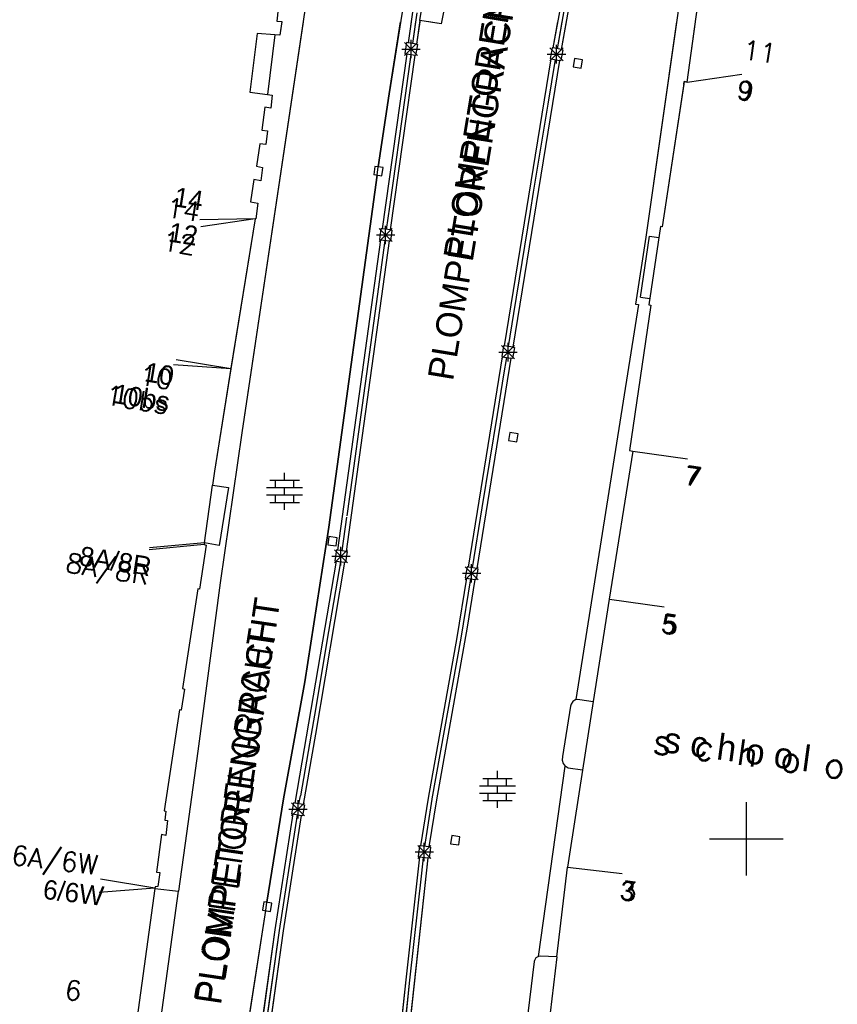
# Model space of a CAD drawing. Header units: millimetres. Extents: x 135944 to 142000, y 454200 to 456692.
# Tile 127 of 185: x 136911 to 136955, y 456391 to 456444. Entities that reach past the tile are written whole.
import ezdxf
from ezdxf.enums import TextEntityAlignment as Align

# ---------------------------------------------------------------- set-up
doc = ezdxf.new("R2010")
doc.units = ezdxf.units.MM
for name, color, linetype in [('TotaalGBKN2013_Bistad', 251, 'Continuous'), ('TotaalGBKN2013X$0$GBKN binnenstad 2009$0$OBJECTEN_', 251, 'Continuous'), ('TotaalGBKN2013X$0$GBKN binnenstad 2009$0$OBJECTEN__', 251, 'Continuous')]:
    doc.layers.add(name, color=color, linetype=linetype)
doc.styles.add('TotaalGBKN2013X$0$GBKN binnenstad 2009$0$Standard', font='txt')
doc.styles.add('TotaalGBKN2013X$0$GBKN binnenstad 2009$0$TXT', font='txt.shx')

# ---------------------------------------------------------------- blocks, each defined once
blk = doc.blocks.new('TotaalGBKN2013X$0$GBKN binnenstad 2009$0$W')
at = {"layer": 'TotaalGBKN2013X$0$GBKN binnenstad 2009$0$OBJECTEN__', "linetype": 'Continuous', "lineweight": 0}
blk.add_lwpolyline([(-0.225, 0.225), (-0.225, -0.225), (0.225, -0.225), (0.225, 0.225), (-0.225, 0.225)], dxfattribs=at)
blk = doc.blocks.new('TotaalGBKN2013X$0$GBKN binnenstad 2009$0$DEC100')
at = {"layer": 'TotaalGBKN2013X$0$GBKN binnenstad 2009$0$OBJECTEN_', "linetype": 'Continuous', "lineweight": 0}
for p, q in [((-0.5, 0), (0.5, 0)), ((-0.354, -0.354), (0.354, 0.354)), ((0.354, -0.354), (-0.354, 0.354)), ((0, -0.5), (0, 0.5))]:
    blk.add_line(p, q, dxfattribs=at)

msp = doc.modelspace()

# ---------------------------------------------------------------- linework, layer by layer
at = {"layer": 'TotaalGBKN2013_Bistad'}
for p, q in [((136939.51, 456442.96), (136941.799, 456455.792)), ((136939.51, 456442.96), (136941.799, 456455.792)), ((136939.963, 456442.878), (136942.253, 456455.711)), ((136939.963, 456442.878), (136942.253, 456455.711)), ((136939.736, 456442.919), (136941.382, 456452.124)), ((136939.736, 456442.919), (136941.382, 456452.124)), ((136934.538, 456449.842), (136933.419, 456444.272)), ((136934.538, 456449.842), (136933.419, 456444.272)), ((136946.784, 456441.103), (136947.912, 456449.483)), ((136946.784, 456441.103), (136947.912, 456449.483)), ((136931.767, 456447.863), (136930.599, 456440.465)), ((136931.767, 456447.863), (136930.599, 456440.465)), ((136932.268, 456444.451), (136932.731, 456447.502)), ((136932.268, 456444.451), (136932.731, 456447.502)), ((136926.082, 456445.373), (136922.606, 456422.062)), ((136926.082, 456445.373), (136922.606, 456422.062)), ((136924.634, 456445.611), (136924.492, 456444.411)), ((136924.634, 456445.611), (136924.492, 456444.411)), ((136946.363, 456445.478), (136944.527, 456432.68)), ((136946.363, 456445.478), (136944.527, 456432.68)), ((136931.868, 456444.908), (136931.634, 456443.238)), ((136931.868, 456444.908), (136931.634, 456443.238)), ((136932.096, 456444.875), (136931.861, 456443.199)), ((136932.096, 456444.875), (136931.861, 456443.199)), ((136924.492, 456444.411), (136924.771, 456444.396)), ((136924.492, 456444.411), (136924.771, 456444.396)), ((136924.771, 456444.396), (136924.665, 456443.652)), ((136924.771, 456444.396), (136924.665, 456443.652)), ((136931.793, 456444.376), (136931.634, 456443.238)), ((136932.026, 456444.376), (136931.861, 456443.199)), ((136932.268, 456444.451), (136932.086, 456443.159)), ((136932.268, 456444.451), (136932.086, 456443.159)), ((136932.257, 456444.376), (136932.086, 456443.159)), ((136933.419, 456444.272), (136932.268, 456444.451)), ((136933.419, 456444.272), (136932.268, 456444.451)), ((136939.51, 456442.96), (136939.763, 456444.376)), ((136939.736, 456442.919), (136939.997, 456444.376)), ((136939.963, 456442.878), (136940.23, 456444.376)), ((136923.432, 456443.741), (136923.039, 456440.569)), ((136923.432, 456443.741), (136923.039, 456440.569)), ((136924.389, 456443.672), (136923.432, 456443.741)), ((136924.389, 456443.672), (136923.432, 456443.741)), ((136924.389, 456443.672), (136923.99, 456440.436)), ((136924.389, 456443.672), (136923.99, 456440.436)), ((136924.389, 456443.672), (136923.99, 456440.436)), ((136924.665, 456443.652), (136924.389, 456443.672)), ((136924.665, 456443.652), (136924.389, 456443.672)), ((136931.433, 456442.551), (136932.141, 456443.259)), ((136932.141, 456442.551), (136931.433, 456443.259)), ((136931.433, 456442.551), (136932.141, 456443.259)), ((136932.141, 456442.551), (136931.433, 456443.259)), ((136931.544, 456443.254), (136931.442, 456442.663)), ((136931.544, 456443.254), (136931.442, 456442.663)), ((136931.634, 456443.238), (136931.544, 456443.254)), ((136931.634, 456443.238), (136931.544, 456443.254)), ((136932.086, 456443.159), (136931.634, 456443.238)), ((136932.086, 456443.159), (136931.634, 456443.238)), ((136932.086, 456443.159), (136931.634, 456443.238)), ((136931.787, 456442.405), (136931.787, 456443.405)), ((136931.787, 456442.405), (136931.787, 456443.405)), ((136932.135, 456443.151), (136932.032, 456442.559)), ((136932.135, 456443.151), (136932.032, 456442.559)), ((136932.086, 456443.159), (136932.135, 456443.151)), ((136932.086, 456443.159), (136932.135, 456443.151)), ((136939.683, 456442.123), (136939.683, 456443.123)), ((136939.683, 456442.123), (136939.683, 456443.123)), ((136931.551, 456442.644), (136930.218, 456433.134)), ((136931.551, 456442.644), (136930.218, 456433.134)), ((136931.551, 456442.644), (136930.218, 456433.134)), ((136930.67, 456433.076), (136932.004, 456442.564)), ((136930.67, 456433.076), (136932.004, 456442.564)), ((136930.67, 456433.076), (136932.004, 456442.564)), ((136931.287, 456442.905), (136932.287, 456442.905)), ((136931.287, 456442.905), (136932.287, 456442.905)), ((136931.442, 456442.663), (136931.551, 456442.644)), ((136931.442, 456442.663), (136931.551, 456442.644)), ((136931.778, 456442.604), (136931.466, 456440.388)), ((136931.778, 456442.604), (136931.466, 456440.388)), ((136931.778, 456442.604), (136931.466, 456440.388)), ((136931.551, 456442.644), (136932.004, 456442.564)), ((136931.551, 456442.644), (136932.004, 456442.564)), ((136931.551, 456442.644), (136932.004, 456442.564)), ((136932.032, 456442.559), (136932.004, 456442.564)), ((136932.032, 456442.559), (136932.004, 456442.564)), ((136939.183, 456442.623), (136940.183, 456442.623)), ((136939.183, 456442.623), (136940.183, 456442.623)), ((136939.329, 456442.269), (136940.037, 456442.977)), ((136940.037, 456442.269), (136939.329, 456442.977)), ((136939.329, 456442.269), (136940.037, 456442.977)), ((136940.037, 456442.269), (136939.329, 456442.977)), ((136939.442, 456442.972), (136939.337, 456442.382)), ((136939.442, 456442.972), (136939.337, 456442.382)), ((136939.51, 456442.96), (136939.442, 456442.972)), ((136939.51, 456442.96), (136939.442, 456442.972)), ((136939.963, 456442.878), (136939.51, 456442.96)), ((136939.963, 456442.878), (136939.51, 456442.96)), ((136939.963, 456442.878), (136939.51, 456442.96)), ((136940.032, 456442.866), (136939.926, 456442.275)), ((136940.032, 456442.866), (136939.926, 456442.275)), ((136939.963, 456442.878), (136940.032, 456442.866)), ((136939.963, 456442.878), (136940.032, 456442.866)), ((136936.854, 456426.777), (136939.401, 456442.37)), ((136936.854, 456426.777), (136939.401, 456442.37)), ((136936.854, 456426.777), (136939.401, 456442.37)), ((136939.852, 456442.288), (136937.308, 456426.7)), ((136939.852, 456442.288), (136937.308, 456426.7)), ((136939.852, 456442.288), (136937.308, 456426.7)), ((136939.228, 456439.903), (136939.627, 456442.329)), ((136939.228, 456439.903), (136939.627, 456442.329)), ((136939.228, 456439.903), (136939.627, 456442.329)), ((136939.337, 456442.382), (136939.401, 456442.37)), ((136939.337, 456442.382), (136939.401, 456442.37)), ((136939.401, 456442.37), (136939.852, 456442.288)), ((136939.401, 456442.37), (136939.852, 456442.288)), ((136939.401, 456442.37), (136939.852, 456442.288)), ((136939.926, 456442.275), (136939.852, 456442.288)), ((136939.926, 456442.275), (136939.852, 456442.288)), ((136940.657, 456442.388), (136940.585, 456441.944)), ((136940.657, 456442.388), (136940.585, 456441.944)), ((136941.101, 456442.316), (136940.657, 456442.388)), ((136941.101, 456442.316), (136940.657, 456442.388)), ((136941.029, 456441.872), (136941.101, 456442.316)), ((136941.029, 456441.872), (136941.101, 456442.316)), ((136940.585, 456441.944), (136941.029, 456441.872)), ((136940.585, 456441.944), (136941.029, 456441.872)), ((136946.784, 456441.103), (136949.752, 456441.543)), ((136946.784, 456441.103), (136949.752, 456441.543)), ((136946.784, 456441.103), (136949.752, 456441.543)), ((136946.613, 456441.132), (136945.427, 456433.241)), ((136946.613, 456441.132), (136945.427, 456433.241)), ((136946.784, 456441.103), (136946.613, 456441.132)), ((136946.784, 456441.103), (136946.613, 456441.132)), ((136923.039, 456440.569), (136923.99, 456440.436)), ((136923.039, 456440.569), (136923.99, 456440.436)), ((136923.99, 456440.436), (136924.254, 456440.399)), ((136923.99, 456440.436), (136924.254, 456440.399)), ((136924.254, 456440.399), (136924.165, 456439.696)), ((136924.254, 456440.399), (136924.165, 456439.696)), ((136930.599, 456440.465), (136930.009, 456436.498)), ((136930.599, 456440.465), (136930.009, 456436.498)), ((136931.466, 456440.388), (136930.617, 456434.339)), ((136931.466, 456440.388), (136930.617, 456434.339)), ((136931.466, 456440.388), (136930.617, 456434.339)), ((136938.443, 456435.131), (136939.228, 456439.903)), ((136938.443, 456435.131), (136939.228, 456439.903)), ((136923.849, 456439.745), (136923.678, 456438.499)), ((136923.849, 456439.745), (136923.678, 456438.499)), ((136924.165, 456439.696), (136923.849, 456439.745)), ((136924.165, 456439.696), (136923.849, 456439.745)), ((136923.678, 456438.499), (136923.994, 456438.466)), ((136923.678, 456438.499), (136923.994, 456438.466)), ((136923.994, 456438.466), (136923.894, 456437.714)), ((136923.994, 456438.466), (136923.894, 456437.714)), ((136923.57, 456437.752), (136923.388, 456436.532)), ((136923.57, 456437.752), (136923.388, 456436.532)), ((136923.894, 456437.714), (136923.57, 456437.752)), ((136923.894, 456437.714), (136923.57, 456437.752)), ((136923.388, 456436.532), (136923.719, 456436.473)), ((136923.388, 456436.532), (136923.719, 456436.473)), ((136923.719, 456436.473), (136923.626, 456435.74)), ((136923.719, 456436.473), (136923.626, 456435.74)), ((136929.821, 456436.525), (136929.759, 456436.079)), ((136929.821, 456436.525), (136929.759, 456436.079)), ((136930.267, 456436.463), (136929.821, 456436.525)), ((136930.267, 456436.463), (136929.821, 456436.525)), ((136930.205, 456436.017), (136930.267, 456436.463)), ((136930.205, 456436.017), (136930.267, 456436.463)), ((136923.251, 456435.822), (136923.072, 456434.602)), ((136923.251, 456435.822), (136923.072, 456434.602)), ((136923.626, 456435.74), (136923.251, 456435.822)), ((136923.626, 456435.74), (136923.251, 456435.822)), ((136929.944, 456436.052), (136927.317, 456416.935)), ((136929.944, 456436.052), (136927.317, 456416.935)), ((136929.759, 456436.079), (136930.205, 456436.017)), ((136929.759, 456436.079), (136930.205, 456436.017)), ((136938.273, 456434.083), (136938.443, 456435.131)), ((136938.273, 456434.083), (136938.443, 456435.131)), ((136923.072, 456434.602), (136923.47, 456434.535)), ((136923.072, 456434.602), (136923.47, 456434.535)), ((136923.47, 456434.535), (136923.358, 456433.678)), ((136923.47, 456434.535), (136923.358, 456433.678)), ((136930.617, 456434.339), (136930.444, 456433.105)), ((136930.617, 456434.339), (136930.444, 456433.105)), ((136930.617, 456434.339), (136930.444, 456433.105)), ((136937.375, 456428.546), (136938.273, 456434.083)), ((136937.375, 456428.546), (136938.273, 456434.083)), ((136937.375, 456428.546), (136938.273, 456434.083)), ((136923.316, 456433.682), (136920.317, 456433.628)), ((136923.316, 456433.682), (136920.317, 456433.628)), ((136923.316, 456433.682), (136920.364, 456433.245)), ((136923.316, 456433.682), (136921.998, 456425.538)), ((136923.316, 456433.682), (136921.998, 456425.538)), ((136923.316, 456433.682), (136922.004, 456425.573)), ((136923.358, 456433.678), (136923.316, 456433.682)), ((136923.358, 456433.678), (136923.316, 456433.682)), ((136930.053, 456432.451), (136930.761, 456433.159)), ((136930.761, 456432.451), (136930.053, 456433.159)), ((136930.053, 456432.451), (136930.761, 456433.159)), ((136930.761, 456432.451), (136930.053, 456433.159)), ((136930.149, 456433.143), (136930.073, 456432.548)), ((136930.149, 456433.143), (136930.073, 456432.548)), ((136930.218, 456433.134), (136930.149, 456433.143)), ((136930.218, 456433.134), (136930.149, 456433.143)), ((136930.67, 456433.076), (136930.218, 456433.134)), ((136930.67, 456433.076), (136930.218, 456433.134)), ((136930.67, 456433.076), (136930.218, 456433.134)), ((136930.407, 456432.305), (136930.407, 456433.305)), ((136930.407, 456432.305), (136930.407, 456433.305)), ((136930.744, 456433.066), (136930.667, 456432.47)), ((136930.744, 456433.066), (136930.667, 456432.47)), ((136930.67, 456433.076), (136930.744, 456433.066)), ((136930.67, 456433.076), (136930.744, 456433.066)), ((136945.322, 456433.272), (136944.692, 456429.003)), ((136945.322, 456433.272), (136944.692, 456429.003)), ((136945.427, 456433.241), (136945.322, 456433.272)), ((136945.427, 456433.241), (136945.322, 456433.272)), ((136927.804, 456415.685), (136930.137, 456432.54)), ((136927.804, 456415.685), (136930.137, 456432.54)), ((136927.804, 456415.685), (136930.137, 456432.54)), ((136930.591, 456432.48), (136929.14, 456421.903)), ((136930.591, 456432.48), (136929.14, 456421.903)), ((136930.365, 456432.51), (136929.891, 456429.062)), ((136930.365, 456432.51), (136929.891, 456429.062)), ((136930.365, 456432.51), (136929.891, 456429.062)), ((136929.907, 456432.805), (136930.907, 456432.805)), ((136929.907, 456432.805), (136930.907, 456432.805)), ((136930.073, 456432.548), (136930.137, 456432.54)), ((136930.073, 456432.548), (136930.137, 456432.54)), ((136930.137, 456432.54), (136930.591, 456432.48)), ((136930.137, 456432.54), (136930.591, 456432.48)), ((136930.137, 456432.54), (136930.591, 456432.48)), ((136930.667, 456432.47), (136930.591, 456432.48)), ((136930.667, 456432.47), (136930.591, 456432.48)), ((136944.527, 456432.68), (136943.979, 456429.053)), ((136944.527, 456432.68), (136943.979, 456429.053)), ((136944.25, 456429.423), (136944.739, 456432.737)), ((136944.739, 456432.737), (136945.233, 456432.664)), ((136944.25, 456429.423), (136944.744, 456429.35)), ((136929.891, 456429.062), (136929.062, 456423.026)), ((136929.891, 456429.062), (136929.062, 456423.026)), ((136929.891, 456429.062), (136929.062, 456423.026)), ((136944.143, 456429.028), (136940.728, 456407.561)), ((136944.143, 456429.028), (136940.728, 456407.561)), ((136944.797, 456428.992), (136943.64, 456421.092)), ((136944.797, 456428.992), (136943.64, 456421.092)), ((136943.979, 456429.053), (136944.143, 456429.028)), ((136943.979, 456429.053), (136944.143, 456429.028)), ((136944.692, 456429.003), (136944.797, 456428.992)), ((136944.692, 456429.003), (136944.797, 456428.992)), ((136937.081, 456426.739), (136937.375, 456428.546)), ((136937.081, 456426.739), (136937.375, 456428.546)), ((136937.081, 456426.739), (136937.375, 456428.546)), ((136936.699, 456426.083), (136937.407, 456426.791)), ((136937.407, 456426.083), (136936.699, 456426.791)), ((136936.699, 456426.083), (136937.407, 456426.791)), ((136937.407, 456426.083), (136936.699, 456426.791)), ((136936.809, 456426.785), (136936.709, 456426.194)), ((136936.809, 456426.785), (136936.709, 456426.194)), ((136936.854, 456426.777), (136936.809, 456426.785)), ((136936.854, 456426.777), (136936.809, 456426.785)), ((136937.308, 456426.7), (136936.854, 456426.777)), ((136937.308, 456426.7), (136936.854, 456426.777)), ((136937.308, 456426.7), (136936.854, 456426.777)), ((136937.053, 456425.937), (136937.053, 456426.937)), ((136937.053, 456425.937), (136937.053, 456426.937)), ((136937.4, 456426.684), (136937.299, 456426.092)), ((136937.4, 456426.684), (136937.299, 456426.092)), ((136937.308, 456426.7), (136937.4, 456426.684)), ((136937.308, 456426.7), (136937.4, 456426.684)), ((136921.998, 456425.538), (136919.037, 456426.018)), ((136921.998, 456425.538), (136919.037, 456426.018)), ((136934.898, 456414.759), (136936.758, 456426.186)), ((136934.898, 456414.759), (136936.758, 456426.186)), ((136934.898, 456414.759), (136936.758, 456426.186)), ((136937.211, 456426.107), (136935.353, 456414.684)), ((136937.211, 456426.107), (136935.353, 456414.684)), ((136937.211, 456426.107), (136935.353, 456414.684)), ((136936.553, 456426.437), (136937.553, 456426.437)), ((136936.553, 456426.437), (136937.553, 456426.437)), ((136936.709, 456426.194), (136936.758, 456426.186)), ((136936.709, 456426.194), (136936.758, 456426.186)), ((136936.758, 456426.186), (136937.211, 456426.107)), ((136936.758, 456426.186), (136937.211, 456426.107)), ((136936.758, 456426.186), (136937.211, 456426.107)), ((136936.831, 456425.197), (136936.985, 456426.146)), ((136936.831, 456425.197), (136936.985, 456426.146)), ((136937.299, 456426.092), (136937.211, 456426.107)), ((136937.299, 456426.092), (136937.211, 456426.107)), ((136921.998, 456425.538), (136918.887, 456425.751)), ((136921.998, 456425.538), (136921.119, 456419.975)), ((136921.998, 456425.538), (136921.119, 456419.975)), ((136936.481, 456423.046), (136936.831, 456425.197)), ((136936.481, 456423.046), (136936.831, 456425.197)), ((136929.062, 456423.026), (136928.612, 456419.744)), ((136929.062, 456423.026), (136928.612, 456419.744)), ((136935.655, 456417.977), (136936.481, 456423.046)), ((136935.655, 456417.977), (136936.481, 456423.046)), ((136935.655, 456417.977), (136936.481, 456423.046)), ((136922.606, 456422.062), (136921.418, 456413.901)), ((136922.606, 456422.062), (136921.418, 456413.901)), ((136929.14, 456421.903), (136928.258, 456415.616)), ((136929.14, 456421.903), (136928.258, 456415.616)), ((136937.156, 456422.081), (136937.084, 456421.637)), ((136937.156, 456422.081), (136937.084, 456421.637)), ((136937.6, 456422.009), (136937.156, 456422.081)), ((136937.6, 456422.009), (136937.156, 456422.081)), ((136937.528, 456421.565), (136937.6, 456422.009)), ((136937.528, 456421.565), (136937.6, 456422.009)), ((136937.084, 456421.637), (136937.528, 456421.565)), ((136937.084, 456421.637), (136937.528, 456421.565)), ((136943.826, 456421.066), (136942.539, 456413.017)), ((136943.826, 456421.066), (136942.539, 456413.017)), ((136943.826, 456421.066), (136942.539, 456413.017)), ((136943.64, 456421.092), (136943.826, 456421.066)), ((136943.64, 456421.092), (136943.826, 456421.066)), ((136943.826, 456421.066), (136946.798, 456420.651)), ((136943.826, 456421.066), (136946.798, 456420.651)), ((136943.826, 456421.066), (136946.798, 456420.651)), ((136921.119, 456419.975), (136921.012, 456419.211)), ((136921.119, 456419.975), (136921.012, 456419.211)), ((136924.921, 456419.479), (136924.921, 456419.879)), ((136924.921, 456419.479), (136924.921, 456419.879)), ((136928.612, 456419.744), (136928.3, 456417.543)), ((136928.612, 456419.744), (136928.3, 456417.543)), ((136920.571, 456416.084), (136921.012, 456419.211)), ((136920.571, 456416.084), (136921.012, 456419.211)), ((136920.571, 456416.084), (136921.012, 456419.211)), ((136921.012, 456419.211), (136921.88, 456419.08)), ((136921.012, 456419.211), (136921.88, 456419.08)), ((136921.88, 456419.08), (136921.36, 456415.94)), ((136921.88, 456419.08), (136921.36, 456415.94)), ((136923.941, 456419.079), (136925.901, 456419.079)), ((136923.941, 456419.079), (136925.901, 456419.079)), ((136924.121, 456419.479), (136925.721, 456419.479)), ((136924.121, 456419.479), (136925.721, 456419.479)), ((136924.421, 456419.079), (136924.421, 456419.479)), ((136924.421, 456419.079), (136924.421, 456419.479)), ((136924.921, 456418.679), (136924.921, 456419.079)), ((136924.921, 456418.679), (136924.921, 456419.079)), ((136925.421, 456419.079), (136925.421, 456419.479)), ((136925.421, 456419.079), (136925.421, 456419.479)), ((136923.941, 456418.679), (136925.901, 456418.679)), ((136923.941, 456418.679), (136925.901, 456418.679)), ((136924.421, 456418.279), (136924.421, 456418.679)), ((136924.421, 456418.279), (136924.421, 456418.679)), ((136925.421, 456418.279), (136925.421, 456418.679)), ((136925.421, 456418.279), (136925.421, 456418.679)), ((136924.121, 456418.279), (136925.721, 456418.279)), ((136924.121, 456418.279), (136925.721, 456418.279)), ((136924.921, 456417.879), (136924.921, 456418.279)), ((136924.921, 456417.879), (136924.921, 456418.279)), ((136935.124, 456414.722), (136935.655, 456417.977)), ((136935.124, 456414.722), (136935.655, 456417.977)), ((136935.124, 456414.722), (136935.655, 456417.977)), ((136928.289, 456417.468), (136928.029, 456415.651)), ((136928.289, 456417.468), (136928.029, 456415.651)), ((136928.289, 456417.468), (136928.029, 456415.651)), ((136927.317, 456416.935), (136926.02, 456408.521)), ((136927.317, 456416.935), (136926.02, 456408.521)), ((136927.328, 456416.421), (136927.266, 456415.975)), ((136927.328, 456416.421), (136927.266, 456415.975)), ((136927.774, 456416.359), (136927.328, 456416.421)), ((136927.774, 456416.359), (136927.328, 456416.421)), ((136927.712, 456415.913), (136927.774, 456416.359)), ((136927.712, 456415.913), (136927.774, 456416.359)), ((136920.558, 456415.986), (136917.568, 456415.705)), ((136920.558, 456415.986), (136917.568, 456415.705)), ((136920.571, 456416.084), (136917.581, 456415.803)), ((136920.666, 456415.95), (136920.296, 456413.566)), ((136920.666, 456415.95), (136920.296, 456413.566)), ((136920.571, 456416.084), (136920.557, 456415.982)), ((136920.571, 456416.084), (136920.557, 456415.982)), ((136920.557, 456415.982), (136920.666, 456415.95)), ((136920.557, 456415.982), (136920.666, 456415.95)), ((136921.36, 456415.94), (136920.571, 456416.084)), ((136921.36, 456415.94), (136920.571, 456416.084)), ((136927.266, 456415.975), (136927.712, 456415.913)), ((136927.266, 456415.975), (136927.712, 456415.913)), ((136927.981, 456414.853), (136927.981, 456415.853)), ((136927.981, 456414.853), (136927.981, 456415.853)), ((136927.481, 456415.353), (136928.481, 456415.353)), ((136927.481, 456415.353), (136928.481, 456415.353)), ((136927.627, 456414.999), (136928.335, 456415.707)), ((136928.335, 456414.999), (136927.627, 456415.707)), ((136927.627, 456414.999), (136928.335, 456415.707)), ((136928.335, 456414.999), (136927.627, 456415.707)), ((136927.73, 456415.696), (136927.641, 456415.103)), ((136927.73, 456415.696), (136927.641, 456415.103)), ((136927.804, 456415.685), (136927.73, 456415.696)), ((136927.804, 456415.685), (136927.73, 456415.696)), ((136928.258, 456415.616), (136927.804, 456415.685)), ((136928.258, 456415.616), (136927.804, 456415.685)), ((136928.258, 456415.616), (136927.804, 456415.685)), ((136928.323, 456415.606), (136928.233, 456415.012)), ((136928.323, 456415.606), (136928.233, 456415.012)), ((136928.258, 456415.616), (136928.323, 456415.606)), ((136928.258, 456415.616), (136928.323, 456415.606)), ((136927.726, 456415.09), (136925.478, 456401.941)), ((136927.726, 456415.09), (136925.478, 456401.941)), ((136927.726, 456415.09), (136925.478, 456401.941)), ((136928.181, 456415.02), (136926.598, 456405.682)), ((136928.181, 456415.02), (136926.598, 456405.682)), ((136927.953, 456415.055), (136927.313, 456411.266)), ((136927.953, 456415.055), (136927.313, 456411.266)), ((136927.953, 456415.055), (136927.313, 456411.266)), ((136927.641, 456415.103), (136927.726, 456415.09)), ((136927.641, 456415.103), (136927.726, 456415.09)), ((136927.726, 456415.09), (136928.181, 456415.02)), ((136927.726, 456415.09), (136928.181, 456415.02)), ((136927.726, 456415.09), (136928.181, 456415.02)), ((136928.233, 456415.012), (136928.181, 456415.02)), ((136928.233, 456415.012), (136928.181, 456415.02)), ((136934.722, 456414.07), (136935.43, 456414.778)), ((136935.43, 456414.07), (136934.722, 456414.778)), ((136934.722, 456414.07), (136935.43, 456414.778)), ((136935.43, 456414.07), (136934.722, 456414.778)), ((136934.829, 456414.77), (136934.733, 456414.178)), ((136934.829, 456414.77), (136934.733, 456414.178)), ((136934.898, 456414.759), (136934.829, 456414.77)), ((136934.898, 456414.759), (136934.829, 456414.77)), ((136935.353, 456414.684), (136934.898, 456414.759)), ((136935.353, 456414.684), (136934.898, 456414.759)), ((136935.353, 456414.684), (136934.898, 456414.759)), ((136935.076, 456413.924), (136935.076, 456414.924)), ((136935.076, 456413.924), (136935.076, 456414.924)), ((136934.576, 456414.424), (136935.576, 456414.424)), ((136934.576, 456414.424), (136935.576, 456414.424)), ((136934.733, 456414.178), (136934.801, 456414.167)), ((136934.733, 456414.178), (136934.801, 456414.167)), ((136935.421, 456414.673), (136935.324, 456414.08)), ((136935.421, 456414.673), (136935.324, 456414.08)), ((136935.353, 456414.684), (136935.421, 456414.673)), ((136935.353, 456414.684), (136935.421, 456414.673)), ((136921.418, 456413.901), (136920.218, 456404.755)), ((136921.418, 456413.901), (136920.218, 456404.755)), ((136934.801, 456414.167), (136934.275, 456410.933)), ((136934.801, 456414.167), (136934.275, 456410.933)), ((136934.501, 456410.895), (136935.028, 456414.129)), ((136934.501, 456410.895), (136935.028, 456414.129)), ((136934.801, 456414.167), (136935.255, 456414.091)), ((136934.801, 456414.167), (136935.255, 456414.091)), ((136934.801, 456414.167), (136935.255, 456414.091)), ((136935.255, 456414.091), (136934.834, 456411.504)), ((136935.255, 456414.091), (136934.834, 456411.504)), ((136935.324, 456414.08), (136935.255, 456414.091)), ((136935.324, 456414.08), (136935.255, 456414.091)), ((136920.206, 456413.572), (136919.381, 456408.158)), ((136920.206, 456413.572), (136919.381, 456408.158)), ((136920.296, 456413.566), (136920.206, 456413.572)), ((136920.296, 456413.566), (136920.206, 456413.572)), ((136942.539, 456413.017), (136941.68, 456407.461)), ((136942.539, 456413.017), (136941.68, 456407.461)), ((136942.539, 456413.017), (136941.68, 456407.461)), ((136942.558, 456413.014), (136945.53, 456412.599)), ((136942.558, 456413.014), (136945.53, 456412.599)), ((136942.558, 456413.014), (136945.53, 456412.599)), ((136934.834, 456411.504), (136933.163, 456402.123)), ((136934.834, 456411.504), (136933.163, 456402.123)), ((136927.313, 456411.266), (136926.54, 456406.725)), ((136927.313, 456411.266), (136926.54, 456406.725)), ((136927.313, 456411.266), (136926.54, 456406.725)), ((136934.275, 456410.933), (136932.711, 456402.202)), ((136934.275, 456410.933), (136932.711, 456402.202)), ((136932.937, 456402.164), (136934.501, 456410.895)), ((136932.937, 456402.164), (136934.501, 456410.895)), ((136926.02, 456408.521), (136924.87, 456402.175)), ((136926.02, 456408.521), (136924.87, 456402.175)), ((136919.49, 456408.127), (136919.296, 456406.988)), ((136919.49, 456408.127), (136919.296, 456406.988)), ((136919.381, 456408.158), (136919.49, 456408.127)), ((136919.381, 456408.158), (136919.49, 456408.127)), ((136940.473, 456407.316), (136940.448, 456407.208)), ((136940.473, 456407.316), (136940.448, 456407.208)), ((136940.573, 456407.467), (136940.473, 456407.316)), ((136940.573, 456407.467), (136940.473, 456407.316)), ((136940.728, 456407.561), (136940.573, 456407.467)), ((136940.728, 456407.561), (136940.573, 456407.467)), ((136940.728, 456407.561), (136940.837, 456407.582)), ((136940.728, 456407.561), (136940.837, 456407.582)), ((136940.837, 456407.582), (136940.947, 456407.573)), ((136940.837, 456407.582), (136940.947, 456407.573)), ((136940.947, 456407.573), (136941.68, 456407.461)), ((136940.947, 456407.573), (136941.68, 456407.461)), ((136941.68, 456407.461), (136941.103, 456403.727)), ((136941.68, 456407.461), (136941.103, 456403.727)), ((136941.68, 456407.461), (136941.103, 456403.727)), ((136919.206, 456407.004), (136918.386, 456401.52)), ((136919.206, 456407.004), (136918.386, 456401.52)), ((136919.296, 456406.988), (136919.206, 456407.004)), ((136919.296, 456406.988), (136919.206, 456407.004)), ((136926.54, 456406.725), (136926.362, 456405.678)), ((136926.54, 456406.725), (136926.362, 456405.678)), ((136926.54, 456406.725), (136926.362, 456405.678)), ((136940.448, 456407.208), (136940.011, 456404.479)), ((136940.448, 456407.208), (136940.011, 456404.479)), ((136926.362, 456405.678), (136925.779, 456402.335)), ((136926.362, 456405.678), (136925.779, 456402.335)), ((136926.362, 456405.678), (136925.779, 456402.335)), ((136926.598, 456405.682), (136925.928, 456401.861)), ((136926.598, 456405.682), (136925.928, 456401.861)), ((136920.218, 456404.755), (136919.588, 456400.286)), ((136920.218, 456404.755), (136919.588, 456400.286)), ((136940.011, 456404.479), (136939.992, 456404.277)), ((136940.011, 456404.479), (136939.992, 456404.277)), ((136939.992, 456404.277), (136940.051, 456404.084)), ((136939.992, 456404.277), (136940.051, 456404.084)), ((136940.051, 456404.084), (136940.153, 456403.952)), ((136940.051, 456404.084), (136940.153, 456403.952)), ((136936.476, 456403.286), (136936.476, 456403.686)), ((136936.476, 456403.286), (136936.476, 456403.686)), ((136938.711, 456393.612), (136940.153, 456403.952)), ((136938.711, 456393.612), (136940.153, 456403.952)), ((136938.711, 456393.612), (136940.153, 456403.952)), ((136940.321, 456403.847), (136940.153, 456403.952)), ((136940.321, 456403.847), (136940.153, 456403.952)), ((136941.103, 456403.727), (136940.321, 456403.847)), ((136941.103, 456403.727), (136940.321, 456403.847)), ((136941.103, 456403.727), (136940.435, 456399.405)), ((136941.103, 456403.727), (136940.435, 456399.405)), ((136935.676, 456403.286), (136937.276, 456403.286)), ((136935.676, 456403.286), (136937.276, 456403.286)), ((136935.976, 456402.886), (136935.976, 456403.286)), ((136935.976, 456402.886), (136935.976, 456403.286)), ((136936.976, 456402.886), (136936.976, 456403.286)), ((136936.976, 456402.886), (136936.976, 456403.286)), ((136935.496, 456402.886), (136937.456, 456402.886)), ((136935.496, 456402.886), (136937.456, 456402.886)), ((136935.496, 456402.486), (136937.456, 456402.486)), ((136935.496, 456402.486), (136937.456, 456402.486)), ((136935.976, 456402.086), (136935.976, 456402.486)), ((136935.976, 456402.086), (136935.976, 456402.486)), ((136936.476, 456402.486), (136936.476, 456402.886)), ((136936.476, 456402.486), (136936.476, 456402.886)), ((136936.976, 456402.086), (136936.976, 456402.486)), ((136936.976, 456402.086), (136936.976, 456402.486)), ((136924.87, 456402.175), (136923.962, 456396.56)), ((136924.87, 456402.175), (136923.962, 456396.56)), ((136925.295, 456401.251), (136926.003, 456401.959)), ((136926.003, 456401.251), (136925.295, 456401.959)), ((136925.295, 456401.251), (136926.003, 456401.959)), ((136926.003, 456401.251), (136925.295, 456401.959)), ((136925.407, 456401.954), (136925.303, 456401.364)), ((136925.407, 456401.954), (136925.303, 456401.364)), ((136925.478, 456401.941), (136925.407, 456401.954)), ((136925.478, 456401.941), (136925.407, 456401.954)), ((136925.928, 456401.861), (136925.478, 456401.941)), ((136925.928, 456401.861), (136925.478, 456401.941)), ((136925.928, 456401.861), (136925.478, 456401.941)), ((136925.649, 456401.105), (136925.649, 456402.105)), ((136925.649, 456401.105), (136925.649, 456402.105)), ((136925.702, 456401.902), (136925.779, 456402.335)), ((136925.702, 456401.902), (136925.779, 456402.335)), ((136925.702, 456401.902), (136925.779, 456402.335)), ((136932.711, 456402.202), (136932.298, 456399.613)), ((136932.711, 456402.202), (136932.298, 456399.613)), ((136932.693, 456400.633), (136932.936, 456402.159)), ((136932.693, 456400.633), (136932.936, 456402.159)), ((136932.693, 456400.633), (136932.936, 456402.159)), ((136933.163, 456402.123), (136932.754, 456399.563)), ((136933.163, 456402.123), (136932.754, 456399.563)), ((136935.676, 456402.086), (136937.276, 456402.086)), ((136935.676, 456402.086), (136937.276, 456402.086)), ((136936.476, 456401.686), (136936.476, 456402.086)), ((136936.476, 456401.686), (136936.476, 456402.086)), ((136950, 456400), (136950, 456402)), ((136950, 456400), (136950, 456402)), ((136950, 456400), (136950, 456402)), ((136918.386, 456401.52), (136918.471, 456401.504)), ((136918.386, 456401.52), (136918.471, 456401.504)), ((136918.471, 456401.504), (136918.416, 456401.005)), ((136918.471, 456401.504), (136918.416, 456401.005)), ((136925.374, 456401.351), (136924.393, 456395.063)), ((136925.374, 456401.351), (136924.393, 456395.063)), ((136925.149, 456401.605), (136926.149, 456401.605)), ((136925.149, 456401.605), (136926.149, 456401.605)), ((136925.303, 456401.364), (136925.374, 456401.351)), ((136925.303, 456401.364), (136925.374, 456401.351)), ((136925.374, 456401.351), (136925.828, 456401.27)), ((136925.374, 456401.351), (136925.828, 456401.27)), ((136925.374, 456401.351), (136925.828, 456401.27)), ((136925.997, 456401.849), (136925.892, 456401.258)), ((136925.997, 456401.849), (136925.892, 456401.258)), ((136925.928, 456401.861), (136925.997, 456401.849)), ((136925.928, 456401.861), (136925.997, 456401.849)), ((136918.416, 456401.005), (136918.571, 456400.999)), ((136918.416, 456401.005), (136918.571, 456400.999)), ((136918.571, 456400.999), (136918.474, 456400.189)), ((136918.571, 456400.999), (136918.474, 456400.189)), ((136925.602, 456401.31), (136924.621, 456395.029)), ((136925.602, 456401.31), (136924.621, 456395.029)), ((136925.828, 456401.27), (136924.848, 456394.996)), ((136925.828, 456401.27), (136924.848, 456394.996)), ((136925.892, 456401.258), (136925.828, 456401.27)), ((136925.892, 456401.258), (136925.828, 456401.27)), ((136919.588, 456400.286), (136919.168, 456397.155)), ((136919.588, 456400.286), (136919.168, 456397.155)), ((136932.526, 456399.588), (136932.693, 456400.633)), ((136932.526, 456399.588), (136932.693, 456400.633)), ((136932.526, 456399.588), (136932.693, 456400.633)), ((136918.245, 456400.241), (136917.968, 456398.189)), ((136918.245, 456400.241), (136917.968, 456398.189)), ((136918.474, 456400.189), (136918.245, 456400.241)), ((136918.474, 456400.189), (136918.245, 456400.241)), ((136932.504, 456398.787), (136932.504, 456399.787)), ((136932.504, 456398.787), (136932.504, 456399.787)), ((136933.993, 456400.178), (136933.931, 456399.732)), ((136933.993, 456400.178), (136933.931, 456399.732)), ((136933.931, 456399.732), (136934.377, 456399.67)), ((136933.931, 456399.732), (136934.377, 456399.67)), ((136934.439, 456400.116), (136933.993, 456400.178)), ((136934.439, 456400.116), (136933.993, 456400.178)), ((136934.377, 456399.67), (136934.439, 456400.116)), ((136934.377, 456399.67), (136934.439, 456400.116)), ((136948, 456400), (136950, 456400)), ((136948, 456400), (136950, 456400)), ((136948, 456400), (136950, 456400)), ((136950, 456400), (136952, 456400)), ((136950, 456398), (136950, 456400)), ((136950, 456400), (136952, 456400)), ((136950, 456398), (136950, 456400)), ((136950, 456400), (136952, 456400)), ((136950, 456398), (136950, 456400)), ((136932.004, 456399.287), (136933.004, 456399.287)), ((136932.004, 456399.287), (136933.004, 456399.287)), ((136932.15, 456398.933), (136932.858, 456399.641)), ((136932.858, 456398.933), (136932.15, 456399.641)), ((136932.15, 456398.933), (136932.858, 456399.641)), ((136932.858, 456398.933), (136932.15, 456399.641)), ((136932.239, 456399.619), (136932.173, 456399.023)), ((136932.239, 456399.619), (136932.173, 456399.023)), ((136932.298, 456399.613), (136932.239, 456399.619)), ((136932.298, 456399.613), (136932.239, 456399.619)), ((136932.754, 456399.563), (136932.298, 456399.613)), ((136932.754, 456399.563), (136932.298, 456399.613)), ((136932.754, 456399.563), (136932.298, 456399.613)), ((136932.754, 456399.563), (136932.837, 456399.554)), ((136932.754, 456399.563), (136932.837, 456399.554)), ((136932.837, 456399.554), (136932.77, 456398.957)), ((136932.837, 456399.554), (136932.77, 456398.957)), ((136940.435, 456399.405), (136940.273, 456398.463)), ((136940.435, 456399.405), (136940.273, 456398.463)), ((136932.243, 456399.015), (136931.501, 456392.344)), ((136932.243, 456399.015), (136931.501, 456392.344)), ((136932.7, 456398.965), (136931.609, 456389.017)), ((136932.7, 456398.965), (136931.609, 456389.017)), ((136932.173, 456399.023), (136932.243, 456399.015)), ((136932.173, 456399.023), (136932.243, 456399.015)), ((136932.243, 456399.015), (136932.7, 456398.965)), ((136932.243, 456399.015), (136932.7, 456398.965)), ((136932.243, 456399.015), (136932.7, 456398.965)), ((136932.376, 456398.132), (136932.471, 456398.99)), ((136932.376, 456398.132), (136932.471, 456398.99)), ((136932.77, 456398.957), (136932.7, 456398.965)), ((136932.77, 456398.957), (136932.7, 456398.965)), ((136917.968, 456398.189), (136918.145, 456398.167)), ((136917.968, 456398.189), (136918.145, 456398.167)), ((136918.145, 456398.167), (136918.037, 456397.404)), ((136918.145, 456398.167), (136918.037, 456397.404)), ((136931.729, 456392.319), (136932.376, 456398.132)), ((136931.729, 456392.319), (136932.376, 456398.132)), ((136939.697, 456393.583), (136940.273, 456398.463)), ((136939.697, 456393.583), (136940.273, 456398.463)), ((136939.697, 456393.583), (136940.273, 456398.463)), ((136940.273, 456398.463), (136943.252, 456398.109)), ((136940.273, 456398.463), (136943.252, 456398.109)), ((136940.273, 456398.463), (136943.252, 456398.109)), ((136917.881, 456397.317), (136914.922, 456397.808)), ((136917.881, 456397.317), (136914.922, 456397.808)), ((136917.881, 456397.317), (136914.854, 456397.087)), ((136917.878, 456397.3), (136916.757, 456389.156)), ((136917.878, 456397.3), (136916.757, 456389.156)), ((136917.878, 456397.3), (136916.757, 456389.156)), ((136917.891, 456397.393), (136917.878, 456397.3)), ((136917.891, 456397.393), (136917.878, 456397.3)), ((136917.878, 456397.3), (136919.168, 456397.155)), ((136917.878, 456397.3), (136919.168, 456397.155)), ((136917.878, 456397.3), (136919.168, 456397.155)), ((136918.037, 456397.404), (136917.891, 456397.393)), ((136918.037, 456397.404), (136917.891, 456397.393)), ((136918.037, 456389.017), (136919.168, 456397.155)), ((136918.037, 456389.017), (136919.168, 456397.155)), ((136918.037, 456389.017), (136919.168, 456397.155)), ((136923.79, 456396.574), (136923.718, 456396.13)), ((136923.79, 456396.574), (136923.718, 456396.13)), ((136924.234, 456396.502), (136923.79, 456396.574)), ((136924.234, 456396.502), (136923.79, 456396.574)), ((136923.899, 456396.098), (136923.962, 456396.56)), ((136922.711, 456388.452), (136923.899, 456396.098)), ((136922.711, 456388.452), (136923.899, 456396.098)), ((136923.718, 456396.13), (136924.162, 456396.058)), ((136923.718, 456396.13), (136924.162, 456396.058)), ((136924.162, 456396.058), (136924.234, 456396.502)), ((136924.162, 456396.058), (136924.234, 456396.502)), ((136924.393, 456395.063), (136923.527, 456388.857)), ((136924.393, 456395.063), (136923.527, 456388.857)), ((136924.621, 456395.029), (136923.754, 456388.826)), ((136924.621, 456395.029), (136923.754, 456388.826)), ((136924.848, 456394.996), (136923.982, 456388.795)), ((136924.848, 456394.996), (136923.982, 456388.795)), ((136938.468, 456393.329), (136938.05, 456389.913)), ((136938.468, 456393.329), (136938.05, 456389.913)), ((136938.482, 456393.388), (136938.468, 456393.329)), ((136938.482, 456393.388), (136938.468, 456393.329)), ((136938.569, 456393.528), (136938.482, 456393.388)), ((136938.569, 456393.528), (136938.482, 456393.388)), ((136938.711, 456393.612), (136938.569, 456393.528)), ((136938.711, 456393.612), (136938.569, 456393.528)), ((136938.794, 456393.627), (136938.711, 456393.612)), ((136938.794, 456393.627), (136938.711, 456393.612)), ((136939.697, 456393.583), (136938.794, 456393.627)), ((136939.697, 456393.583), (136938.794, 456393.627)), ((136939.697, 456393.583), (136939.191, 456389.24)), ((136939.697, 456393.583), (136939.191, 456389.24)), ((136939.697, 456393.583), (136939.191, 456389.24)), ((136931.501, 456392.344), (136931.019, 456387.831)), ((136931.501, 456392.344), (136931.019, 456387.831)), ((136931.249, 456387.807), (136931.729, 456392.319)), ((136931.249, 456387.807), (136931.729, 456392.319))]:
    msp.add_line(p, q, dxfattribs=at)
for points in [[(136925.933, 456444.376), (136922.606, 456422.062), (136921.418, 456413.901), (136920.218, 456404.755), (136919.588, 456400.286), (136919.168, 456397.155)], [(136923.962, 456396.56), (136924.87, 456402.175), (136926.02, 456408.521), (136927.317, 456416.935), (136929.944, 456436.052), (136930.009, 456436.498), (136930.599, 456440.465), (136931.216, 456444.376)], [(136924.768, 456444.376), (136924.665, 456443.652), (136924.389, 456443.672)], [(136933.44, 456444.376), (136933.419, 456444.272), (136932.75, 456444.376)], [(136946.205, 456444.376), (136944.527, 456432.68), (136943.979, 456429.053), (136944.143, 456429.028), (136940.728, 456407.561)], [(136946.592, 456440.994), (136946.613, 456441.132), (136946.784, 456441.103), (136947.225, 456444.376)], [(136924.389, 456443.672), (136923.432, 456443.741), (136923.039, 456440.569), (136923.99, 456440.436)], [(136931.634, 456443.238), (136931.544, 456443.254), (136931.442, 456442.663), (136931.551, 456442.644)], [(136932.086, 456443.159), (136932.135, 456443.151), (136932.032, 456442.559), (136932.004, 456442.564)], [(136939.51, 456442.96), (136939.442, 456442.972), (136939.337, 456442.382), (136939.401, 456442.37)], [(136939.963, 456442.878), (136940.032, 456442.866), (136939.926, 456442.275), (136939.852, 456442.288)], [(136946.592, 456440.994), (136945.427, 456433.241), (136945.322, 456433.272), (136944.692, 456429.003), (136944.797, 456428.992), (136943.64, 456421.092), (136943.826, 456421.066)], [(136923.99, 456440.436), (136924.254, 456440.399), (136924.165, 456439.696), (136923.849, 456439.745), (136923.678, 456438.499), (136923.994, 456438.466), (136923.894, 456437.714), (136923.57, 456437.752), (136923.388, 456436.532), (136923.719, 456436.473), (136923.626, 456435.74), (136923.251, 456435.822), (136923.072, 456434.602), (136923.47, 456434.535), (136923.358, 456433.678), (136923.316, 456433.682)], [(136938.273, 456434.083), (136938.443, 456435.131), (136939.228, 456439.903)], [(136930.218, 456433.134), (136930.149, 456433.143), (136930.073, 456432.548), (136930.137, 456432.54)], [(136930.67, 456433.076), (136930.744, 456433.066), (136930.667, 456432.47), (136930.591, 456432.48)], [(136930.591, 456432.48), (136929.14, 456421.903), (136928.258, 456415.616)], [(136936.854, 456426.777), (136936.809, 456426.785), (136936.709, 456426.194), (136936.758, 456426.186)], [(136937.308, 456426.7), (136937.4, 456426.684), (136937.299, 456426.092), (136937.211, 456426.107)], [(136936.481, 456423.046), (136936.831, 456425.197), (136936.985, 456426.146)], [(136922.004, 456425.573), (136921.119, 456419.975), (136921.012, 456419.211)], [(136929.062, 456423.026), (136928.612, 456419.744), (136928.3, 456417.543)], [(136921.012, 456419.211), (136921.88, 456419.08), (136921.36, 456415.94), (136920.571, 456416.084)], [(136920.571, 456416.084), (136920.557, 456415.982), (136920.666, 456415.95), (136920.296, 456413.566), (136920.206, 456413.572), (136919.381, 456408.158), (136919.49, 456408.127), (136919.296, 456406.988), (136919.206, 456407.004), (136918.386, 456401.52), (136918.471, 456401.504), (136918.416, 456401.005), (136918.571, 456400.999), (136918.474, 456400.189), (136918.245, 456400.241), (136917.968, 456398.189), (136918.145, 456398.167), (136918.037, 456397.404), (136917.891, 456397.393), (136917.878, 456397.3)], [(136927.804, 456415.685), (136927.73, 456415.696), (136927.641, 456415.103), (136927.726, 456415.09)], [(136928.258, 456415.616), (136928.323, 456415.606), (136928.233, 456415.012), (136928.181, 456415.02)], [(136928.181, 456415.02), (136926.598, 456405.682), (136925.928, 456401.861)], [(136934.898, 456414.759), (136934.829, 456414.77), (136934.733, 456414.178), (136934.801, 456414.167)], [(136935.353, 456414.684), (136935.421, 456414.673), (136935.324, 456414.08), (136935.255, 456414.091)], [(136934.801, 456414.167), (136934.275, 456410.933), (136932.711, 456402.202), (136932.298, 456399.613)], [(136935.255, 456414.091), (136934.834, 456411.504), (136933.163, 456402.123), (136932.754, 456399.563)], [(136932.937, 456402.164), (136934.501, 456410.895), (136935.028, 456414.129)], [(136940.728, 456407.561), (136940.573, 456407.467), (136940.473, 456407.316), (136940.448, 456407.208), (136940.011, 456404.479), (136939.992, 456404.277), (136940.051, 456404.084), (136940.153, 456403.952)], [(136940.728, 456407.561), (136940.837, 456407.582), (136940.947, 456407.573), (136941.68, 456407.461)], [(136941.103, 456403.727), (136940.321, 456403.847), (136940.153, 456403.952)], [(136941.103, 456403.727), (136940.435, 456399.405), (136940.273, 456398.463)], [(136925.478, 456401.941), (136925.407, 456401.954), (136925.303, 456401.364), (136925.374, 456401.351)], [(136925.374, 456401.351), (136924.393, 456395.063), (136923.527, 456388.857)], [(136925.928, 456401.861), (136925.997, 456401.849), (136925.892, 456401.258), (136925.828, 456401.27)], [(136925.602, 456401.31), (136924.621, 456395.029), (136923.754, 456388.826)], [(136925.828, 456401.27), (136924.848, 456394.996), (136923.982, 456388.795)], [(136932.298, 456399.613), (136932.239, 456399.619), (136932.173, 456399.023), (136932.243, 456399.015)], [(136932.754, 456399.563), (136932.837, 456399.554), (136932.77, 456398.957), (136932.7, 456398.965)], [(136932.243, 456399.015), (136931.501, 456392.344), (136931.019, 456387.831)], [(136931.249, 456387.807), (136931.729, 456392.319), (136932.376, 456398.132), (136932.471, 456398.99)], [(136932.7, 456398.965), (136931.609, 456389.017), (136931.495, 456387.782)], [(136920.396, 456365.499), (136920.585, 456367.587), (136921.923, 456379.044), (136922.078, 456380.87), (136922.489, 456385.483), (136922.711, 456388.452), (136923.899, 456396.098)], [(136938.711, 456393.612), (136938.569, 456393.528), (136938.482, 456393.388), (136938.468, 456393.329), (136938.05, 456389.913), (136938.035, 456389.722), (136938.099, 456389.541), (136938.217, 456389.41)], [(136939.697, 456393.583), (136938.794, 456393.627), (136938.711, 456393.612)]]:
    msp.add_lwpolyline(points, dxfattribs=at)

# ---------------------------------------------------------------- block references
for p in [(136931.787, 456442.905), (136939.683, 456442.623), (136930.407, 456432.805), (136937.053, 456426.437), (136927.981, 456415.353), (136935.076, 456414.424), (136932.504, 456399.287)]:
    msp.add_blockref('TotaalGBKN2013X$0$GBKN binnenstad 2009$0$DEC100', p, dxfattribs=at)
for p, xscale, yscale, rotation in [((136940.843, 456442.13), 0.9999982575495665, 0.9999982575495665, 80.74813054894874), ((136937.342, 456421.823), 0.9999982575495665, 0.9999982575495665, 80.74813054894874), ((136923.976, 456396.315), 0.9999978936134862, 0.9999978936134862, 260.8651571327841)]:
    msp.add_blockref('TotaalGBKN2013X$0$GBKN binnenstad 2009$0$W', p, dxfattribs=dict(at, xscale=xscale, yscale=yscale, rotation=rotation))
for name, p, rotation in [('TotaalGBKN2013X$0$GBKN binnenstad 2009$0$W', (136930.012, 456436.27), 82.00731723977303), ('TotaalGBKN2013X$0$GBKN binnenstad 2009$0$W', (136927.519, 456416.166), 82.00731723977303), ('TotaalGBKN2013X$0$GBKN binnenstad 2009$0$DEC100', (136925.649, 456401.605), 359.9997331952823), ('TotaalGBKN2013X$0$GBKN binnenstad 2009$0$W', (136934.185, 456399.924), 82.08840346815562)]:
    msp.add_blockref(name, p, dxfattribs=dict(at, rotation=rotation))

# ---------------------------------------------------------------- texts
at = {"layer": 'TotaalGBKN2013_Bistad', "style": 'TotaalGBKN2013X$0$GBKN binnenstad 2009$0$Standard'}
for p in [(136936.719, 456442.365), (136935.869, 456435.817)]:
    msp.add_text('PLOMPETORENGRACHT', height=1.4, rotation=80.6568, dxfattribs=at).set_placement(p, align=Align.CENTER)
at = {"layer": 'TotaalGBKN2013_Bistad'}
for s, rotation, style, p in [('11', 351.7769, 'TotaalGBKN2013X$0$GBKN binnenstad 2009$0$TXT', (136949.817, 456442.885)), ('9', 351.7768, 'TotaalGBKN2013X$0$GBKN binnenstad 2009$0$TXT', (136949.512, 456440.7)), ('9', 351.7768, 'TotaalGBKN2013X$0$GBKN binnenstad 2009$0$Standard', (136949.512, 456440.7)), ('9', 351.7768, 'TotaalGBKN2013X$0$GBKN binnenstad 2009$0$Standard', (136949.512, 456440.7)), ('7', 352.0418, 'TotaalGBKN2013X$0$GBKN binnenstad 2009$0$TXT', (136946.672, 456419.759)), ('7', 352.0418, 'TotaalGBKN2013X$0$GBKN binnenstad 2009$0$Standard', (136946.672, 456419.759)), ('7', 352.0418, 'TotaalGBKN2013X$0$GBKN binnenstad 2009$0$Standard', (136946.672, 456419.759)), ('5', 352.0418, 'TotaalGBKN2013X$0$GBKN binnenstad 2009$0$TXT', (136945.401, 456411.708)), ('5', 352.0418, 'TotaalGBKN2013X$0$GBKN binnenstad 2009$0$Standard', (136945.401, 456411.708)), ('5', 352.0418, 'TotaalGBKN2013X$0$GBKN binnenstad 2009$0$Standard', (136945.401, 456411.708)), ('3', 353.212, 'TotaalGBKN2013X$0$GBKN binnenstad 2009$0$TXT', (136943.149, 456397.214)), ('3', 353.212, 'TotaalGBKN2013X$0$GBKN binnenstad 2009$0$Standard', (136943.149, 456397.214)), ('3', 353.212, 'TotaalGBKN2013X$0$GBKN binnenstad 2009$0$Standard', (136943.149, 456397.214))]:
    msp.add_text(s, height=1.054, rotation=rotation, dxfattribs=dict(at, style=style)).set_placement(p, align=Align.MIDDLE_LEFT)
for s, rotation, style, p in [('14', 351.0417, 'TotaalGBKN2013X$0$GBKN binnenstad 2009$0$Standard', (136920.489, 456434.644)), ('14', 351.0417, 'TotaalGBKN2013X$0$GBKN binnenstad 2009$0$Standard', (136920.489, 456434.644)), ('14', 351.0417, 'TotaalGBKN2013X$0$GBKN binnenstad 2009$0$TXT', (136920.308, 456434.034)), ('12', 351.0527, 'TotaalGBKN2013X$0$GBKN binnenstad 2009$0$Standard', (136920.197, 456432.732)), ('12', 351.0527, 'TotaalGBKN2013X$0$GBKN binnenstad 2009$0$Standard', (136920.197, 456432.732)), ('12', 351.0527, 'TotaalGBKN2013X$0$GBKN binnenstad 2009$0$TXT', (136920.087, 456432.229)), ('10', 350.8114, 'TotaalGBKN2013X$0$GBKN binnenstad 2009$0$TXT', (136918.83, 456424.915)), ('10', 350.8114, 'TotaalGBKN2013X$0$GBKN binnenstad 2009$0$Standard', (136918.9, 456425.129)), ('10', 350.8114, 'TotaalGBKN2013X$0$GBKN binnenstad 2009$0$Standard', (136918.9, 456425.129)), ('10bs', 350.8114, 'TotaalGBKN2013X$0$GBKN binnenstad 2009$0$TXT', (136918.604, 456423.575)), ('10bs', 350.8114, 'TotaalGBKN2013X$0$GBKN binnenstad 2009$0$Standard', (136918.673, 456423.717)), ('10bs', 350.8114, 'TotaalGBKN2013X$0$GBKN binnenstad 2009$0$Standard', (136918.673, 456423.717)), ('8A/8R', 351.0456, 'TotaalGBKN2013X$0$GBKN binnenstad 2009$0$Standard', (136917.676, 456414.775)), ('8A/8R', 351.0456, 'TotaalGBKN2013X$0$GBKN binnenstad 2009$0$Standard', (136917.676, 456414.775)), ('8A/8R', 351.0456, 'TotaalGBKN2013X$0$GBKN binnenstad 2009$0$TXT', (136917.571, 456414.308)), ('6A/6W', 353.1794, 'TotaalGBKN2013X$0$GBKN binnenstad 2009$0$TXT', (136914.768, 456398.574)), ('6/6W', 353.1794, 'TotaalGBKN2013X$0$GBKN binnenstad 2009$0$Standard', (136915.091, 456396.88)), ('6/6W', 353.1794, 'TotaalGBKN2013X$0$GBKN binnenstad 2009$0$Standard', (136915.091, 456396.88)), ('6', 353.1794, 'TotaalGBKN2013X$0$GBKN binnenstad 2009$0$TXT', (136913.897, 456391.706))]:
    msp.add_text(s, height=1.054, rotation=rotation, dxfattribs=dict(at, style=style)).set_placement(p, align=Align.MIDDLE_RIGHT)
for height, style in [(1.39998, 'TotaalGBKN2013X$0$GBKN binnenstad 2009$0$TXT'), (1.4, 'TotaalGBKN2013X$0$GBKN binnenstad 2009$0$Standard'), (1.4, 'TotaalGBKN2013X$0$GBKN binnenstad 2009$0$Standard')]:
    msp.add_text('PLOMPETORENGRACHT', height=height, rotation=81.6136, dxfattribs=dict(at, style=style)).set_placement((136921.441, 456390.947))
for style, p in [('TotaalGBKN2013X$0$GBKN binnenstad 2009$0$Standard', (136949.504, 456404.9)), ('TotaalGBKN2013X$0$GBKN binnenstad 2009$0$Standard', (136949.504, 456404.9)), ('TotaalGBKN2013X$0$GBKN binnenstad 2009$0$TXT', (136951.01, 456404.524))]:
    msp.add_text('s c h o o l', height=1.4, rotation=352.3043, dxfattribs=dict(at, style=style)).set_placement(p, align=Align.MIDDLE)

doc.saveas('drawing.dxf')
